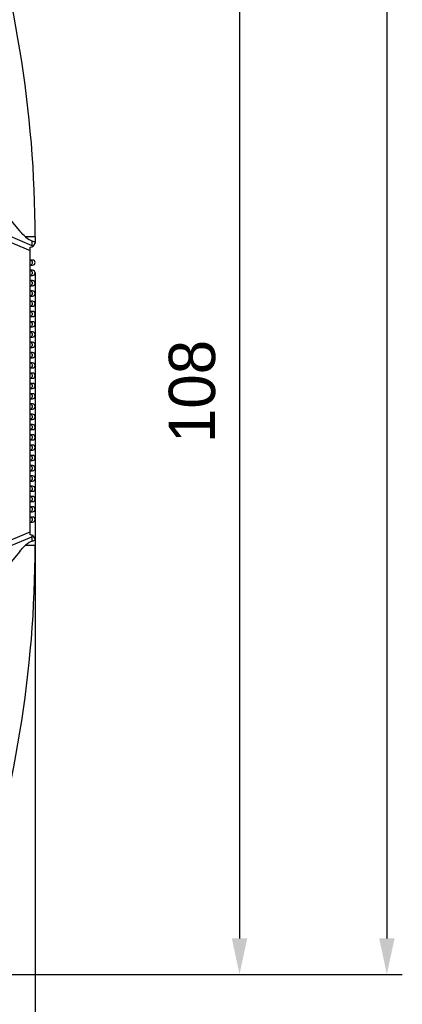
# Model space of a CAD drawing. Header units: millimetres. Extents: x -56 to 387, y -22 to 466.
# Tile 12 of 20: x 126 to 163, y 67 to 163. Entities that reach past the tile are written whole.
import ezdxf

# ---------------------------------------------------------------- set-up
doc = ezdxf.new("R2010")
doc.units = ezdxf.units.MM
doc.header["$LTSCALE"] = 65.395
doc.header["$PDMODE"] = 3
doc.header["$PDSIZE"] = 0.01
doc.layers.get('0').update_dxf_attribs({"linetype": 'CONTINUOUS'})
doc.layers.get('Defpoints').update_dxf_attribs({"linetype": 'CONTINUOUS'})
doc.layers.add('IO_COUPLER_MODULE-DIM', color=7, linetype='CONTINUOUS')
doc.layers.add('TOP_CASE-_AK-DR-10-SHAPE', color=7, linetype='CONTINUOUS')
doc.styles.get("Standard").update_dxf_attribs({"font": 'gothic.ttf'})
doc.dimstyles.new('DIMSTYLE_1', dxfattribs={"dimtxt": 3.5, "dimasz": 3.5, "dimexe": 1.5, "dimexo": 1, "dimgap": 0.875, "dimtad": 1, "dimdec": 5, "dimdsep": 46, "dimtxsty": 'STANDARD', "dimblk": '_FILLED', "dimblk1": '_FILLED', "dimblk2": '_FILLED', "dimcen": 0.09, "dimadec": 5, "dimazin": 2, "dimtp": 0.2, "dimtm": 0.2, "dimtfac": 1, "dimtdec": 5, "dimtofl": 0, "dimtmove": 0, "dimatfit": 3, "dimldrblk": '_FILLED', "dimfxl": 1, "dimtolj": 1, "dimarcsym": 0})

# ---------------------------------------------------------------- blocks, each defined once
blk = doc.blocks.new('_FILLED')
at = {"color": 0, "linetype": 'ByBlock'}
blk.add_solid([(0, 0), (-1, 0.214), (-1, -0.214)], dxfattribs=at)
blk = doc.blocks.new('*D142')
at = {"layer": 'Defpoints', "color": 0, "linetype": 'Continuous'}
for p in [(127.672, 139.025), (55.672, 137.026), (127.672, 49.566)]:
    blk.add_point(p, dxfattribs=at)
at = {"layer": 'IO_COUPLER_MODULE-DIM', "color": 0, "linetype": 'Continuous', "lineweight": -2}
for p, q in [((127.672, 138.025), (127.672, 48.066)), ((55.672, 136.026), (55.672, 48.066)), ((59.172, 49.566), (124.172, 49.566))]:
    blk.add_line(p, q, dxfattribs=at)
at = {"layer": 'IO_COUPLER_MODULE-DIM', "color": 0, "linetype": 'Continuous', "lineweight": -2, "xscale": 3.5, "yscale": 3.5, "zscale": 3.5, "rotation": 180}
blk.add_blockref('_FILLED', (55.672, 49.566), dxfattribs=at)
at = {"layer": 'IO_COUPLER_MODULE-DIM', "color": 0, "linetype": 'Continuous', "lineweight": -2, "xscale": 3.5, "yscale": 3.5, "zscale": 3.5}
blk.add_blockref('_FILLED', (127.672, 49.566), dxfattribs=at)
at = {"layer": 'IO_COUPLER_MODULE-DIM', "color": 0, "linetype": 'Continuous', "insert": (90.739, 56.441), "char_height": 4.5, "attachment_point": 2, "line_spacing_factor": 0.9}
blk.add_mtext('\\A1;72', dxfattribs=at)
blk = doc.blocks.new('*D143')
at = {"layer": 'Defpoints', "color": 0, "linetype": 'Continuous'}
for p in [(119.172, 177.776), (106.875, 69.776), (147.54, 69.776)]:
    blk.add_point(p, dxfattribs=at)
at = {"layer": 'IO_COUPLER_MODULE-DIM', "color": 0, "linetype": 'Continuous', "lineweight": -2}
for p, q in [((120.172, 177.776), (149.04, 177.776)), ((147.54, 174.276), (147.54, 73.276)), ((107.875, 69.776), (149.04, 69.776))]:
    blk.add_line(p, q, dxfattribs=at)
at = {"layer": 'IO_COUPLER_MODULE-DIM', "color": 0, "linetype": 'Continuous', "lineweight": -2, "xscale": 3.5, "yscale": 3.5, "zscale": 3.5}
for p, rotation in [((147.54, 177.776), 90), ((147.54, 69.776), 270)]:
    blk.add_blockref('_FILLED', p, dxfattribs=dict(at, rotation=rotation))
at = {"layer": 'IO_COUPLER_MODULE-DIM', "color": 0, "linetype": 'Continuous', "insert": (140.665, 126.487), "char_height": 4.5, "attachment_point": 2, "rotation": 90, "line_spacing_factor": 0.9}
blk.add_mtext('\\A1;108', dxfattribs=at)
blk = doc.blocks.new('*D155')
at = {"layer": 'Defpoints', "color": 0, "linetype": 'Continuous'}
for p in [(110.172, 374.776), (121.198, 69.776), (161.863, 69.776)]:
    blk.add_point(p, dxfattribs=at)
at = {"layer": 'IO_COUPLER_MODULE-DIM', "color": 0, "linetype": 'Continuous', "lineweight": -2}
for p, q in [((111.172, 374.776), (163.363, 374.776)), ((161.863, 371.276), (161.863, 73.276)), ((122.198, 69.776), (163.363, 69.776))]:
    blk.add_line(p, q, dxfattribs=at)
at = {"layer": 'IO_COUPLER_MODULE-DIM', "color": 0, "linetype": 'Continuous', "lineweight": -2, "xscale": 3.5, "yscale": 3.5, "zscale": 3.5}
for p, rotation in [((161.863, 374.776), 90), ((161.863, 69.776), 270)]:
    blk.add_blockref('_FILLED', p, dxfattribs=dict(at, rotation=rotation))
at = {"layer": 'IO_COUPLER_MODULE-DIM', "color": 0, "linetype": 'Continuous', "insert": (154.988, 222.276), "char_height": 4.5, "attachment_point": 2, "rotation": 90, "line_spacing_factor": 0.9}
blk.add_mtext('\\A1;305', dxfattribs=at)

msp = doc.modelspace()

# ---------------------------------------------------------------- linework, layer by layer
at = {"layer": 'TOP_CASE-_AK-DR-10-SHAPE', "color": 7, "linetype": 'Continuous'}
for p, q in [((126.17033, 142.117634), (110.455551, 160.707067)), ((124.94409, 141.726035), (127.358304, 140.694098)), ((124.964801, 141.145784), (127.171908, 140.202372)), ((127.671908, 141.52561), (126.742937, 141.52561)), ((127.358304, 141.152147), (127.358304, 140.694098)), ((127.671908, 141.52561), (127.671908, 140.934141)), ((127.171908, 112.52561), (127.171908, 140.52561)), ((127.421908, 139.27561), (127.171908, 139.27561)), ((127.171908, 138.77561), (127.421908, 138.77561)), ((127.421908, 138.27561), (127.171908, 138.27561)), ((127.171908, 137.77561), (127.421908, 137.77561)), ((127.421908, 137.27561), (127.171908, 137.27561)), ((127.171908, 136.77561), (127.421908, 136.77561)), ((127.421908, 136.27561), (127.171908, 136.27561)), ((127.171908, 135.77561), (127.421908, 135.77561)), ((127.421908, 135.27561), (127.171908, 135.27561)), ((127.171908, 134.77561), (127.421908, 134.77561)), ((127.421908, 134.27561), (127.171908, 134.27561)), ((127.171908, 133.77561), (127.421908, 133.77561)), ((127.421908, 133.27561), (127.171908, 133.27561)), ((127.171908, 132.77561), (127.421908, 132.77561)), ((127.421908, 132.27561), (127.171908, 132.27561)), ((127.171908, 131.77561), (127.421908, 131.77561)), ((127.421908, 131.27561), (127.171908, 131.27561)), ((127.171908, 130.77561), (127.421908, 130.77561)), ((127.421908, 130.27561), (127.171908, 130.27561)), ((127.171908, 129.77561), (127.421908, 129.77561)), ((127.421908, 129.27561), (127.171908, 129.27561)), ((127.171908, 128.77561), (127.421908, 128.77561)), ((127.421908, 128.27561), (127.171908, 128.27561)), ((127.171908, 127.77561), (127.421908, 127.77561)), ((127.421908, 127.27561), (127.171908, 127.27561)), ((127.171908, 126.77561), (127.421908, 126.77561)), ((127.421908, 126.27561), (127.171908, 126.27561)), ((127.171908, 125.77561), (127.421908, 125.77561)), ((127.421908, 125.27561), (127.171908, 125.27561)), ((127.171908, 124.77561), (127.421908, 124.77561)), ((127.421908, 124.27561), (127.171908, 124.27561)), ((127.171908, 123.77561), (127.421908, 123.77561)), ((127.421908, 123.27561), (127.171908, 123.27561)), ((127.171908, 122.77561), (127.421908, 122.77561)), ((127.421908, 122.27561), (127.171908, 122.27561)), ((127.171908, 121.77561), (127.421908, 121.77561)), ((127.421908, 121.27561), (127.171908, 121.27561)), ((127.171908, 120.77561), (127.421908, 120.77561)), ((127.421908, 120.27561), (127.171908, 120.27561)), ((127.171908, 119.77561), (127.421908, 119.77561)), ((127.421908, 119.27561), (127.171908, 119.27561)), ((127.171908, 118.77561), (127.421908, 118.77561)), ((127.421908, 118.27561), (127.171908, 118.27561)), ((127.171908, 117.77561), (127.421908, 117.77561)), ((127.421908, 117.27561), (127.171908, 117.27561)), ((127.171908, 116.77561), (127.421908, 116.77561)), ((127.421908, 116.27561), (127.171908, 116.27561)), ((127.171908, 115.77561), (127.421908, 115.77561)), ((127.421908, 115.27561), (127.171908, 115.27561)), ((127.171908, 114.77561), (127.421908, 114.77561)), ((127.421908, 114.27561), (127.171908, 114.27561)), ((127.171908, 113.77561), (127.421908, 113.77561)), ((124.94409, 111.325184), (127.358304, 112.357121)), ((124.964801, 111.905436), (127.171908, 112.848847)), ((127.358304, 112.357121), (127.358304, 111.899072)), ((127.671908, 112.117078), (127.671908, 111.52561)), ((126.742937, 111.52561), (127.671908, 111.52561)), ((126.17033, 110.933585), (110.455551, 92.344152))]:
    msp.add_line(p, q, dxfattribs=at)
for centre, radius, start, end in [((15.121908, 141.52561), 112.55, 0, 18.60572409), ((127.171908, 141.02561), 0.5, 270, 352.82133419), ((126.795956, 139.947286), 0.93486, 51.07725875, 53.0203617), ((126.822993, 139.980022), 0.892405, 45.0945016, 51.1072504), ((126.50013, 140.403847), 0.906285, 10.92891596, 12.36172544), ((127.421908, 139.02561), 0.25, 270, 90), ((127.421908, 138.02561), 0.25, 270, 90), ((127.421908, 137.02561), 0.25, 270, 90), ((127.421908, 136.02561), 0.25, 270, 90), ((127.421908, 135.02561), 0.25, 270, 90), ((127.421908, 134.02561), 0.25, 270, 90), ((127.421908, 133.02561), 0.25, 270, 90), ((127.421908, 132.02561), 0.25, 270, 90), ((127.421908, 131.02561), 0.25, 270, 90), ((127.421908, 130.02561), 0.25, 270, 90), ((127.421908, 129.02561), 0.25, 270, 90), ((127.421908, 128.02561), 0.25, 270, 90), ((127.421908, 127.02561), 0.25, 270, 90), ((127.421908, 126.02561), 0.25, 270, 90), ((127.421908, 125.02561), 0.25, 270, 90), ((127.421908, 124.02561), 0.25, 270, 90), ((127.421908, 123.02561), 0.25, 270, 90), ((127.421908, 122.02561), 0.25, 270, 90), ((127.421908, 121.02561), 0.25, 270, 90), ((127.421908, 120.02561), 0.25, 270, 90), ((127.421908, 119.02561), 0.25, 270, 90), ((127.421908, 118.02561), 0.25, 270, 90), ((127.421908, 117.02561), 0.25, 270, 90), ((127.421908, 116.02561), 0.25, 270, 90), ((127.421908, 115.02561), 0.25, 270, 90), ((127.421908, 114.02561), 0.25, 270, 90), ((127.171908, 112.02561), 0.5, 7.17866581, 90), ((126.610472, 112.618213), 0.792099, 340.75427936, 342.92534418), ((126.795956, 113.103933), 0.93486, 306.9796383, 308.92274133), ((126.541427, 112.638479), 0.864052, 342.98502361, 349.13093792), ((126.822993, 113.071197), 0.892405, 308.89274968, 314.9054984), ((15.121908, 111.52561), 112.55, 341.39427591, 0)]:
    msp.add_arc(centre, radius, start, end, dxfattribs=at)
for centre, major_axis, start_param, end_param in [((126.171908, 143.248994), (-1.389066, 2.07086), -3.934848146, -3.413058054), ((126.171908, 109.802225), (1.389066, 2.07086), 0.271465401, 0.793255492)]:
    msp.add_ellipse(centre, major_axis=major_axis, ratio=0.27337543, start_param=start_param, end_param=end_param, dxfattribs=at)
for points, knots in [([(126.742937, 141.52561), (126.692169, 141.569874), (126.490106, 141.756122), (126.304192, 141.959286), (126.17033, 142.117634)], [0, 0, 0, 0, 0.245193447, 1, 1, 1, 1]), ([(127.358304, 141.152147), (127.422703, 141.138854), (127.52938, 141.10723), (127.624568, 141.040254), (127.649587, 141.002677)], [0, 0, 0, 0, 0.592937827, 1, 1, 1, 1]), ([(127.649587, 141.002677), (127.651708, 140.999492), (127.659359, 140.987088), (127.665173, 140.9735), (127.667989, 140.963128)], [0, 0, 0, 0, 0.26256427, 1, 1, 1, 1]), ([(127.358304, 140.694098), (127.361003, 140.686369), (127.371497, 140.654724), (127.380018, 140.622433), (127.385404, 140.597867)], [0, 0, 0, 0, 0.24558496, 1, 1, 1, 1]), ([(127.202238, 139.27561), (127.225663, 139.27561), (127.275979, 139.260394), (127.333599, 139.202153), (127.370595, 139.12026), (127.383381, 139.02561), (127.370595, 138.930959), (127.333599, 138.849067), (127.275979, 138.790825), (127.225663, 138.77561), (127.202238, 138.77561)], [0, 0, 0, 0, 0.104733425, 0.222327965, 0.356015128, 0.5, 0.643984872, 0.777672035, 0.895266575, 1, 1, 1, 1]), ([(127.202238, 138.27561), (127.225663, 138.27561), (127.275979, 138.260394), (127.333599, 138.202153), (127.370595, 138.12026), (127.383381, 138.02561), (127.370595, 137.930959), (127.333599, 137.849067), (127.275979, 137.790825), (127.225663, 137.77561), (127.202238, 137.77561)], [0, 0, 0, 0, 0.104733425, 0.222327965, 0.356015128, 0.5, 0.643984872, 0.777672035, 0.895266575, 1, 1, 1, 1]), ([(127.202238, 137.27561), (127.225663, 137.27561), (127.275979, 137.260394), (127.333599, 137.202153), (127.370595, 137.12026), (127.383381, 137.02561), (127.370595, 136.930959), (127.333599, 136.849067), (127.275979, 136.790825), (127.225663, 136.77561), (127.202238, 136.77561)], [0, 0, 0, 0, 0.104733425, 0.222327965, 0.356015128, 0.5, 0.643984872, 0.777672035, 0.895266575, 1, 1, 1, 1]), ([(127.202238, 136.27561), (127.225663, 136.27561), (127.275979, 136.260394), (127.333599, 136.202153), (127.370595, 136.12026), (127.383381, 136.02561), (127.370595, 135.930959), (127.333599, 135.849067), (127.275979, 135.790825), (127.225663, 135.77561), (127.202238, 135.77561)], [0, 0, 0, 0, 0.104733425, 0.222327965, 0.356015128, 0.5, 0.643984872, 0.777672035, 0.895266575, 1, 1, 1, 1]), ([(127.202238, 135.27561), (127.225663, 135.27561), (127.275979, 135.260394), (127.333599, 135.202153), (127.370595, 135.12026), (127.383381, 135.02561), (127.370595, 134.930959), (127.333599, 134.849067), (127.275979, 134.790825), (127.225663, 134.77561), (127.202238, 134.77561)], [0, 0, 0, 0, 0.104733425, 0.222327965, 0.356015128, 0.5, 0.643984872, 0.777672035, 0.895266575, 1, 1, 1, 1]), ([(127.202238, 134.27561), (127.225663, 134.27561), (127.275979, 134.260394), (127.333599, 134.202153), (127.370595, 134.12026), (127.383381, 134.02561), (127.370595, 133.930959), (127.333599, 133.849067), (127.275979, 133.790825), (127.225663, 133.77561), (127.202238, 133.77561)], [0, 0, 0, 0, 0.104733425, 0.222327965, 0.356015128, 0.5, 0.643984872, 0.777672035, 0.895266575, 1, 1, 1, 1]), ([(127.202238, 133.27561), (127.225663, 133.27561), (127.275979, 133.260394), (127.333599, 133.202153), (127.370595, 133.12026), (127.383381, 133.02561), (127.370595, 132.930959), (127.333599, 132.849067), (127.275979, 132.790825), (127.225663, 132.77561), (127.202238, 132.77561)], [0, 0, 0, 0, 0.104733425, 0.222327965, 0.356015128, 0.5, 0.643984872, 0.777672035, 0.895266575, 1, 1, 1, 1]), ([(127.202238, 132.27561), (127.225663, 132.27561), (127.275979, 132.260394), (127.333599, 132.202153), (127.370595, 132.12026), (127.383381, 132.02561), (127.370595, 131.930959), (127.333599, 131.849067), (127.275979, 131.790825), (127.225663, 131.77561), (127.202238, 131.77561)], [0, 0, 0, 0, 0.104733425, 0.222327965, 0.356015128, 0.5, 0.643984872, 0.777672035, 0.895266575, 1, 1, 1, 1]), ([(127.202238, 131.27561), (127.225663, 131.27561), (127.275979, 131.260394), (127.333599, 131.202153), (127.370595, 131.12026), (127.383381, 131.02561), (127.370595, 130.930959), (127.333599, 130.849067), (127.275979, 130.790825), (127.225663, 130.77561), (127.202238, 130.77561)], [0, 0, 0, 0, 0.104733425, 0.222327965, 0.356015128, 0.5, 0.643984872, 0.777672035, 0.895266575, 1, 1, 1, 1]), ([(127.202238, 130.27561), (127.225663, 130.27561), (127.275979, 130.260394), (127.333599, 130.202153), (127.370595, 130.12026), (127.383381, 130.02561), (127.370595, 129.930959), (127.333599, 129.849067), (127.275979, 129.790825), (127.225663, 129.77561), (127.202238, 129.77561)], [0, 0, 0, 0, 0.104733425, 0.222327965, 0.356015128, 0.5, 0.643984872, 0.777672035, 0.895266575, 1, 1, 1, 1]), ([(127.202238, 129.27561), (127.225663, 129.27561), (127.275979, 129.260394), (127.333599, 129.202153), (127.370595, 129.12026), (127.383381, 129.02561), (127.370595, 128.930959), (127.333599, 128.849067), (127.275979, 128.790825), (127.225663, 128.77561), (127.202238, 128.77561)], [0, 0, 0, 0, 0.104733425, 0.222327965, 0.356015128, 0.5, 0.643984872, 0.777672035, 0.895266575, 1, 1, 1, 1]), ([(127.202238, 128.27561), (127.225663, 128.27561), (127.275979, 128.260394), (127.333599, 128.202153), (127.370595, 128.12026), (127.383381, 128.02561), (127.370595, 127.930959), (127.333599, 127.849067), (127.275979, 127.790825), (127.225663, 127.77561), (127.202238, 127.77561)], [0, 0, 0, 0, 0.104733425, 0.222327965, 0.356015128, 0.5, 0.643984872, 0.777672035, 0.895266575, 1, 1, 1, 1]), ([(127.202238, 127.27561), (127.225663, 127.27561), (127.275979, 127.260394), (127.333599, 127.202153), (127.370595, 127.12026), (127.383381, 127.02561), (127.370595, 126.930959), (127.333599, 126.849067), (127.275979, 126.790825), (127.225663, 126.77561), (127.202238, 126.77561)], [0, 0, 0, 0, 0.104733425, 0.222327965, 0.356015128, 0.5, 0.643984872, 0.777672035, 0.895266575, 1, 1, 1, 1]), ([(127.202238, 126.27561), (127.225663, 126.27561), (127.275979, 126.260394), (127.333599, 126.202153), (127.370595, 126.12026), (127.383381, 126.02561), (127.370595, 125.930959), (127.333599, 125.849067), (127.275979, 125.790825), (127.225663, 125.77561), (127.202238, 125.77561)], [0, 0, 0, 0, 0.104733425, 0.222327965, 0.356015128, 0.5, 0.643984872, 0.777672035, 0.895266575, 1, 1, 1, 1]), ([(127.202238, 125.27561), (127.225663, 125.27561), (127.275979, 125.260394), (127.333599, 125.202153), (127.370595, 125.12026), (127.383381, 125.02561), (127.370595, 124.930959), (127.333599, 124.849067), (127.275979, 124.790825), (127.225663, 124.77561), (127.202238, 124.77561)], [0, 0, 0, 0, 0.104733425, 0.222327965, 0.356015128, 0.5, 0.643984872, 0.777672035, 0.895266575, 1, 1, 1, 1]), ([(127.202238, 124.27561), (127.225663, 124.27561), (127.275979, 124.260394), (127.333599, 124.202153), (127.370595, 124.12026), (127.383381, 124.02561), (127.370595, 123.930959), (127.333599, 123.849067), (127.275979, 123.790825), (127.225663, 123.77561), (127.202238, 123.77561)], [0, 0, 0, 0, 0.104733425, 0.222327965, 0.356015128, 0.5, 0.643984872, 0.777672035, 0.895266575, 1, 1, 1, 1]), ([(127.202238, 123.27561), (127.225663, 123.27561), (127.275979, 123.260394), (127.333599, 123.202153), (127.370595, 123.12026), (127.383381, 123.02561), (127.370595, 122.930959), (127.333599, 122.849067), (127.275979, 122.790825), (127.225663, 122.77561), (127.202238, 122.77561)], [0, 0, 0, 0, 0.104733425, 0.222327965, 0.356015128, 0.5, 0.643984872, 0.777672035, 0.895266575, 1, 1, 1, 1]), ([(127.202238, 122.27561), (127.225663, 122.27561), (127.275979, 122.260394), (127.333599, 122.202153), (127.370595, 122.12026), (127.383381, 122.02561), (127.370595, 121.930959), (127.333599, 121.849067), (127.275979, 121.790825), (127.225663, 121.77561), (127.202238, 121.77561)], [0, 0, 0, 0, 0.104733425, 0.222327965, 0.356015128, 0.5, 0.643984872, 0.777672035, 0.895266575, 1, 1, 1, 1]), ([(127.202238, 121.27561), (127.225663, 121.27561), (127.275979, 121.260394), (127.333599, 121.202153), (127.370595, 121.12026), (127.383381, 121.02561), (127.370595, 120.930959), (127.333599, 120.849067), (127.275979, 120.790825), (127.225663, 120.77561), (127.202238, 120.77561)], [0, 0, 0, 0, 0.104733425, 0.222327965, 0.356015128, 0.5, 0.643984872, 0.777672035, 0.895266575, 1, 1, 1, 1]), ([(127.202238, 120.27561), (127.225663, 120.27561), (127.275979, 120.260394), (127.333599, 120.202153), (127.370595, 120.12026), (127.383381, 120.02561), (127.370595, 119.930959), (127.333599, 119.849067), (127.275979, 119.790825), (127.225663, 119.77561), (127.202238, 119.77561)], [0, 0, 0, 0, 0.104733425, 0.222327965, 0.356015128, 0.5, 0.643984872, 0.777672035, 0.895266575, 1, 1, 1, 1]), ([(127.202238, 119.27561), (127.225663, 119.27561), (127.275979, 119.260394), (127.333599, 119.202153), (127.370595, 119.12026), (127.383381, 119.02561), (127.370595, 118.930959), (127.333599, 118.849067), (127.275979, 118.790825), (127.225663, 118.77561), (127.202238, 118.77561)], [0, 0, 0, 0, 0.104733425, 0.222327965, 0.356015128, 0.5, 0.643984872, 0.777672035, 0.895266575, 1, 1, 1, 1]), ([(127.202238, 118.27561), (127.225663, 118.27561), (127.275979, 118.260394), (127.333599, 118.202153), (127.370595, 118.12026), (127.383381, 118.02561), (127.370595, 117.930959), (127.333599, 117.849067), (127.275979, 117.790825), (127.225663, 117.77561), (127.202238, 117.77561)], [0, 0, 0, 0, 0.104733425, 0.222327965, 0.356015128, 0.5, 0.643984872, 0.777672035, 0.895266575, 1, 1, 1, 1]), ([(127.202238, 117.27561), (127.225663, 117.27561), (127.275979, 117.260394), (127.333599, 117.202153), (127.370595, 117.12026), (127.383381, 117.02561), (127.370595, 116.930959), (127.333599, 116.849067), (127.275979, 116.790825), (127.225663, 116.77561), (127.202238, 116.77561)], [0, 0, 0, 0, 0.104733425, 0.222327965, 0.356015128, 0.5, 0.643984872, 0.777672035, 0.895266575, 1, 1, 1, 1]), ([(127.202238, 116.27561), (127.225663, 116.27561), (127.275979, 116.260394), (127.333599, 116.202153), (127.370595, 116.12026), (127.383381, 116.02561), (127.370595, 115.930959), (127.333599, 115.849067), (127.275979, 115.790825), (127.225663, 115.77561), (127.202238, 115.77561)], [0, 0, 0, 0, 0.104733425, 0.222327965, 0.356015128, 0.5, 0.643984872, 0.777672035, 0.895266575, 1, 1, 1, 1]), ([(127.202238, 115.27561), (127.225663, 115.27561), (127.275979, 115.260394), (127.333599, 115.202153), (127.370595, 115.12026), (127.383381, 115.02561), (127.370595, 114.930959), (127.333599, 114.849067), (127.275979, 114.790825), (127.225663, 114.77561), (127.202238, 114.77561)], [0, 0, 0, 0, 0.104733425, 0.222327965, 0.356015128, 0.5, 0.643984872, 0.777672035, 0.895266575, 1, 1, 1, 1]), ([(127.202238, 114.27561), (127.225663, 114.27561), (127.275979, 114.260394), (127.333599, 114.202153), (127.370595, 114.12026), (127.383381, 114.02561), (127.370595, 113.930959), (127.333599, 113.849067), (127.275979, 113.790825), (127.225663, 113.77561), (127.202238, 113.77561)], [0, 0, 0, 0, 0.104733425, 0.222327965, 0.356015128, 0.5, 0.643984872, 0.777672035, 0.895266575, 1, 1, 1, 1]), ([(127.667989, 112.088091), (127.66615, 112.081317), (127.655269, 112.052034), (127.634568, 112.027242), (127.616746, 112.011068)], [0, 0, 0, 0, 0.225804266, 1, 1, 1, 1]), ([(126.17033, 110.933585), (126.215228, 110.986696), (126.395496, 111.193866), (126.588326, 111.390804), (126.742937, 111.52561)], [0, 0, 0, 0, 0.253194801, 1, 1, 1, 1]), ([(127.616746, 112.011068), (127.58667, 111.983772), (127.502621, 111.936206), (127.411216, 111.909994), (127.358304, 111.899072)], [0, 0, 0, 0, 0.429144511, 1, 1, 1, 1])]:
    msp.add_open_spline(points, degree=3, knots=knots, dxfattribs=at)
for points in [[(127.667989, 140.963128), (127.670543, 140.953718), (127.671908, 140.943891), (127.671908, 140.934141)], [(127.671908, 112.117078), (127.671908, 112.107328), (127.670543, 112.097501), (127.667989, 112.088091)]]:
    msp.add_open_spline(points, degree=3, dxfattribs=at)

# ---------------------------------------------------------------- dimensions: what is measured, and where the dimension line sits
at = {"layer": 'IO_COUPLER_MODULE-DIM', "color": 5, "linetype": 'Continuous'}
for base, p1, p2, picture, middle in [((161.863334, 69.77561), (110.171914, 374.77561), (121.197725, 69.77561), '*D155', (161.863334, 222.27561)), ((147.54029, 69.77561), (119.171908, 177.77561), (106.874681, 69.77561), '*D143', (147.54029, 126.486718))]:
    dim = msp.add_linear_dim(base=base, p1=p1, p2=p2, angle=270, dimstyle='DIMSTYLE_1', override={"dimtxt": 4.5}, dxfattribs=at)
    dim.commit()
    dim.dimension.update_dxf_attribs({"geometry": picture, "text_midpoint": middle, "dimtype": 160})
dim = msp.add_linear_dim(base=(127.671907, 49.566423), p1=(55.671908, 137.02561), p2=(127.671907, 139.024676), dimstyle='DIMSTYLE_1', override={"dimtxt": 4.5}, dxfattribs=at)
dim.commit()
dim.dimension.update_dxf_attribs({"geometry": '*D142', "text_midpoint": (90.739456, 49.566423), "dimtype": 160})

doc.saveas('drawing.dxf')
